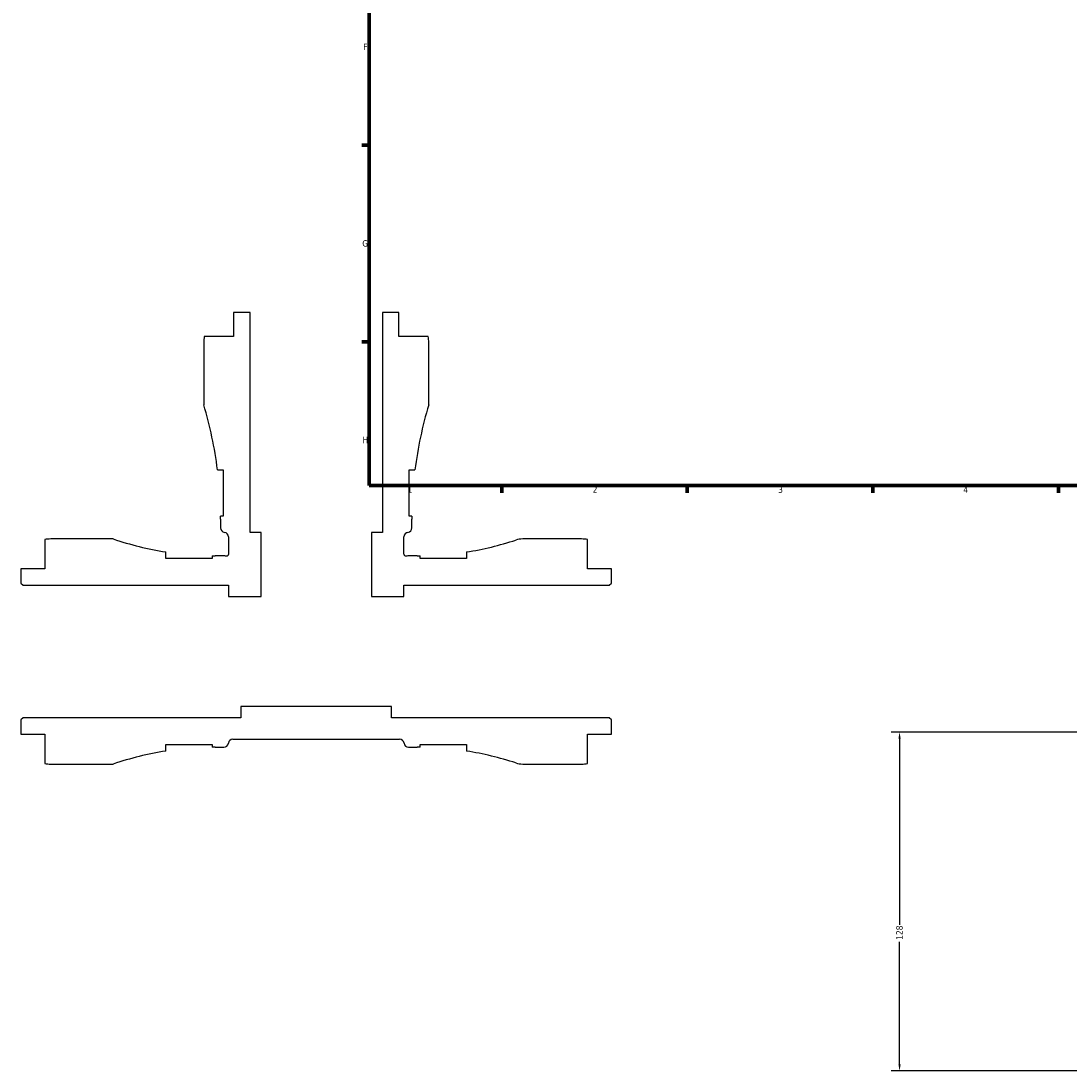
# Model space of a CAD drawing. Header units: millimetres. Extents: x -112 to 891, y -278 to 691.
# Tile 1 of 11: x -112 to 284, y -201 to 195. Entities that reach past the tile are written whole.
import ezdxf

# ---------------------------------------------------------------- set-up
doc = ezdxf.new("R2010")
doc.units = ezdxf.units.MM
doc.layers.add('Border (ANSI)', color=7, linetype='Continuous', lineweight=70)
doc.layers.add('Dimension (ANSI)', color=7, linetype='Continuous', lineweight=25)
doc.styles.add('Note Text (ANSI)', font='tahoma.ttf')
doc.dimstyles.new('Default - mm (ANSI)', dxfattribs={"dimtxt": 2.4, "dimasz": 2.5, "dimexe": 3.175, "dimexo": 1.6002, "dimgap": 0.8, "dimtad": 0, "dimtoh": 1, "dimdec": 0, "dimrnd": 1e-08, "dimzin": 4, "dimdsep": 46, "dimtxsty": 'Note Text (ANSI)', "dimcen": 0.09, "dimdle": 10, "dimclrd": 256, "dimclre": 256, "dimclrt": 5, "dimadec": 1, "dimazin": 1, "dimtfac": 1.27, "dimtofl": 0, "dimtmove": 0, "dimatfit": 3, "dimfxl": 1, "dimtolj": 1, "dimtzin": 4, "dimlwd": -1, "dimlwe": -1, "dimarcsym": 0})

# ---------------------------------------------------------------- blocks, each defined once
blk = doc.blocks.new('Borders Default Border')
at = {"layer": 'Border (ANSI)'}
for p, q in [((20, 148.5), (17.2, 148.5)), ((20, 74.25), (17.2, 74.25)), ((70.08, 20), (70.08, 17.2)), ((140.17, 20), (140.17, 17.2)), ((210.25, 20), (210.25, 17.2)), ((280.33, 20), (280.33, 17.2))]:
    blk.add_line(p, q, dxfattribs=at)
at = {"layer": 'Border (ANSI)', "flags": 128}
blk.add_lwpolyline([(20, 20), (20, 574), (821, 574), (821, 20), (20, 20)], dxfattribs=at)
at = {"layer": 'Border (ANSI)', "color": 5, "true_color": 0x0000ff, "char_height": 2.4, "attachment_point": 7, "style": 'Note Text (ANSI)'}
for s, insert in [('F', (17.78, 184.43)), ('G', (17.4, 110.13)), ('H', (17.53, 35.93)), ('1', (34.5, 17.2)), ('2', (104.4, 17.2)), ('3', (174.46, 17.15)), ('4', (244.45, 17.2))]:
    blk.add_mtext(s, dxfattribs=dict(at, insert=insert))
blk = doc.blocks.new('*D16')
at = {"layer": 'Defpoints', "color": 0, "transparency": 16777216}
for p in [(414.53, -73.17), (220.33, -201.17), (328.03, -201.17)]:
    blk.add_point(p, dxfattribs=at)
at = {"layer": 'Dimension (ANSI)', "transparency": 16777216}
for p, q in [((412.93, -73.17), (217.16, -73.17)), ((220.33, -75.67), (220.33, -145.91)), ((220.33, -198.67), (220.33, -152.43)), ((326.43, -201.17), (217.16, -201.17))]:
    blk.add_line(p, q, dxfattribs=at)
for points in [[(219.91, -75.67), (220.75, -75.67), (220.33, -73.17)], [(219.91, -198.67), (220.75, -198.67), (220.33, -201.17)]]:
    blk.add_solid(points, dxfattribs=at)
at = {"layer": 'Dimension (ANSI)', "color": 5, "transparency": 16777216, "insert": (219.08, -151.63), "char_height": 2.4, "attachment_point": 1, "rotation": 90, "style": 'Note Text (ANSI)'}
blk.add_mtext('\\A1;128', dxfattribs=at)

msp = doc.modelspace()

# ---------------------------------------------------------------- linework, layer by layer
for p, q in [((-25, 85.25), (-31.25, 85.25)), ((-31.25, 85.25), (-31.25, 76.25)), ((-25, 2.25), (-25, 85.25)), ((31.25, 85.25), (25, 85.25)), ((25, 85.25), (25, 2.25)), ((31.25, 76.25), (31.25, 85.25)), ((-31.25, 76.25), (-42.27, 76.25)), ((42.27, 76.25), (31.25, 76.25)), ((-42.5, 74), (-42.5, 50.39)), ((42.5, 50.39), (42.5, 74)), ((-37.29, 25.87), (-35.13, 25.87)), ((-35.13, 25.87), (-35.13, 8.37)), ((35.12, 8.37), (35.12, 25.87)), ((35.12, 25.87), (37.29, 25.87)), ((-35.13, 8.37), (-36.13, 8.37)), ((36.13, 8.37), (35.12, 8.37)), ((-36.13, 7.23), (-36.13, 3.92)), ((36.12, 3.92), (36.12, 7.23)), ((-33.15, 0.55), (-33.15, -5.92)), ((-20.83, 2.25), (-25, 2.25)), ((-20.83, -21.92), (-20.83, 2.25)), ((25, 2.25), (20.83, 2.25)), ((20.83, 2.25), (20.83, -21.92)), ((33.15, -5.92), (33.15, 0.55)), ((-102.5, -0.48), (-102.5, -11.5)), ((-76.64, -0.25), (-100.25, -0.25)), ((100.25, -0.25), (78.02, -0.25)), ((102.5, -11.5), (102.5, -0.48)), ((-56.78, -7.63), (-56.78, -5.16)), ((-39.27, -7.63), (-56.78, -7.63)), ((-39.27, -6.62), (-39.27, -7.63)), ((-34.85, -6.63), (-38.13, -6.63)), ((38.13, -6.63), (34.85, -6.63)), ((39.27, -7.63), (39.27, -6.62)), ((56.77, -7.63), (39.27, -7.63)), ((56.77, -5.16), (56.77, -7.63)), ((-102.5, -11.5), (-111.5, -11.5)), ((-111.5, -11.5), (-111.5, -16.9)), ((111.5, -11.5), (102.5, -11.5)), ((111.5, -16.9), (111.5, -11.5)), ((-111.5, -16.9), (-110.65, -17.75)), ((-110.65, -17.75), (-33.15, -17.75)), ((-33.15, -17.75), (-33.15, -21.92)), ((33.15, -21.92), (33.15, -17.75)), ((33.15, -17.75), (110.65, -17.75)), ((110.65, -17.75), (111.5, -16.9)), ((-33.15, -21.92), (-20.83, -21.92)), ((20.83, -21.92), (33.15, -21.92)), ((28.5, -63.58), (-28.5, -63.58)), ((-28.5, -63.58), (-28.5, -67.75)), ((28.5, -67.75), (28.5, -63.58)), ((-110.65, -67.75), (-111.5, -68.6)), ((-111.5, -68.6), (-111.5, -74)), ((-28.5, -67.75), (-110.65, -67.75)), ((110.65, -67.75), (28.5, -67.75)), ((111.5, -68.6), (110.65, -67.75)), ((111.5, -74), (111.5, -68.6)), ((-111.5, -74), (-102.5, -74)), ((-102.5, -74), (-102.5, -85.02)), ((102.5, -85.02), (102.5, -74)), ((102.5, -74), (111.5, -74)), ((-56.78, -80.34), (-56.78, -77.88)), ((-56.78, -77.88), (-39.27, -77.88)), ((-39.27, -77.88), (-39.27, -78.88)), ((-38.13, -78.88), (-34.85, -78.88)), ((-31.48, -75.9), (31.48, -75.9)), ((34.85, -78.88), (38.13, -78.88)), ((39.27, -78.88), (39.27, -77.88)), ((39.27, -77.88), (56.77, -77.88)), ((56.77, -77.88), (56.77, -80.34)), ((-100.25, -85.25), (-76.64, -85.25)), ((78.02, -85.25), (100.25, -85.25))]:
    msp.add_line(p, q)
for centre, major_axis, start_param, end_param in [((-31.25, 74), (-2.25, -11.02), 4.712389, 4.913747), ((31.25, 74), (0, 11.25), 4.712389, 4.913747), ((-185.41, 7.23), (43.16, -142.91), 1.402724, 1.570796), ((185.41, 7.23), (18.64, 148.12), 1.402724, 1.570796), ((-185.41, 7.23), (1.14, -149.28), 1.563127, 1.570796), ((185.41, 7.23), (0, 149.29), 1.563127, 1.570796), ((-34.43, 3.92), (0, -1.7), 4.712389, 6.157857), ((-34.85, 0.55), (1.69, -0.21), 0.125328, 1.570796), ((34.85, 0.55), (0, 1.7), 0.125328, 1.570796), ((34.43, 3.92), (1.69, 0.21), 4.712389, 6.157857), ((-100.25, -11.5), (-11.25, 0), 4.712389, 4.913747), ((-38.13, 112.88), (-118.04, 18.64), 1.399351, 1.570796), ((38.13, 112.88), (-113.55, -37.24), 1.410527, 1.570796), ((78.02, -8.75), (-8.5, 0), 4.712389, 5.02932), ((100.25, -11.5), (-11.02, 2.25), 4.712389, 4.913747), ((-38.13, 112.88), (-119.5, 0), 1.561215, 1.570796), ((-34.85, -8.33), (0.57, 1.6), 0, 0.339837), ((34.85, -8.33), (-1.7, 0), 4.712389, 5.052226), ((38.13, 112.88), (-119.5, -1.14), 1.561215, 1.570796), ((-38.13, -198.38), (119.5, 1.14), 1.561215, 1.570796), ((-34.85, -77.18), (1.7, 0), 4.712389, 6.157857), ((-31.48, -77.6), (0.21, 1.69), 0.125328, 1.570796), ((31.48, -77.6), (1.7, 0), 0.125328, 1.570796), ((34.85, -77.18), (0.21, -1.69), 4.712389, 6.157857), ((38.13, -198.38), (119.5, 0), 1.561215, 1.570796), ((-38.13, -198.38), (113.13, 38.51), 1.399351, 1.570796), ((38.13, -198.38), (118.04, -18.65), 1.410527, 1.570796), ((-100.25, -74), (11.02, -2.25), 4.712389, 4.913747), ((78.02, -76.75), (8.08, -2.65), 4.712389, 5.02932), ((100.25, -74), (11.25, 0), 4.712389, 4.913747)]:
    msp.add_ellipse(centre, major_axis=major_axis, ratio=1, start_param=start_param, end_param=end_param)
for points in [[(-33.15, -5.92), (-33.15, -6.02), (-33.17, -6.12), (-33.24, -6.32), (-33.3, -6.42), (-33.45, -6.58), (-33.54, -6.64), (-33.74, -6.74), (-33.85, -6.77), (-34.07, -6.78), (-34.18, -6.76), (-34.28, -6.72)], [(34.28, -6.72), (34.19, -6.76), (34.09, -6.77), (33.88, -6.77), (33.77, -6.75), (33.57, -6.66), (33.47, -6.6), (33.32, -6.44), (33.26, -6.35), (33.17, -6.14), (33.15, -6.03), (33.15, -5.92)]]:
    msp.add_open_spline(points, degree=3, knots=[-0.1628984, -0.1628984, -0.1628984, -0.1628984, -0.1328191, -0.1328191, -0.0996143, -0.0996143, -0.0664096, -0.0664096, -0.0332048, -0.0332048, 0, 0, 0, 0])

# ---------------------------------------------------------------- block references
msp.add_blockref('Borders Default Border', (0, 0))

# ---------------------------------------------------------------- dimensions: what is measured, and where the dimension line sits
at = {"layer": 'Dimension (ANSI)'}
dim = msp.add_linear_dim(base=(220.33, -201.17), p1=(414.53, -73.17), p2=(328.03, -201.17), angle=90, dimstyle='Default - mm (ANSI)', override={"dimgap": 0.8, "dimtoh": 0, "dimdec": 0, "dimtol": 0, "dimlim": 0, "dimtp": 0, "dimtm": 0, "dimtdec": 2, "dimatfit": 1}, dxfattribs=at)
dim.commit()
dim.dimension.update_dxf_attribs({"geometry": '*D16', "text_midpoint": (220.33, -149.17), "dimtype": 160})

doc.saveas('drawing.dxf')
